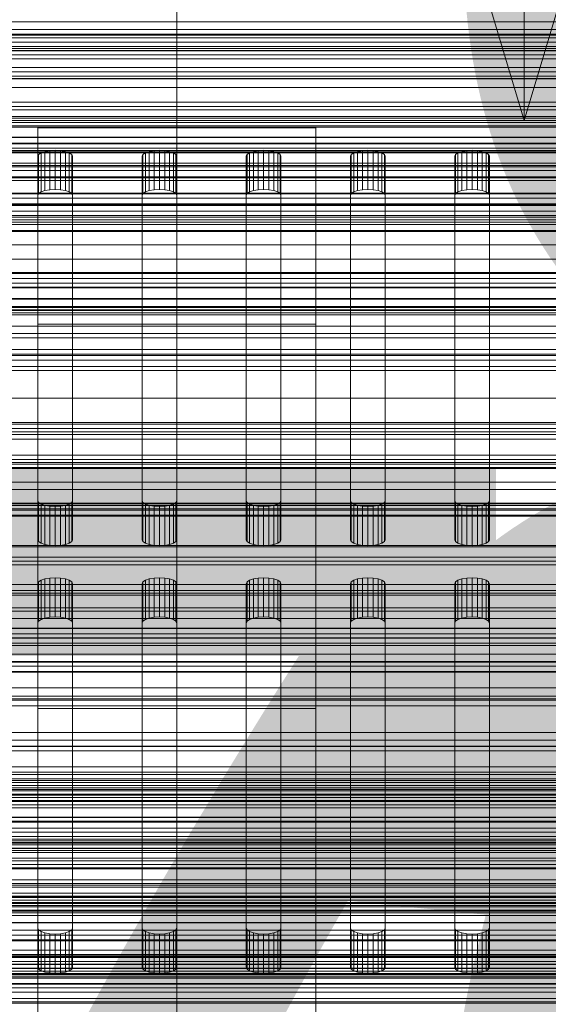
# Model space of a CAD drawing. Header units: millimetres. Extents: x -3490 to 61924, y -72580 to 6847.
# Tile 110 of 256: x -23 to 53, y -35027 to -34886. Entities that reach past the tile are written whole.
import ezdxf

# ---------------------------------------------------------------- set-up
doc = ezdxf.new("R2010")
doc.units = ezdxf.units.MM
for name, color, linetype, lineweight in [('COTAS_O', 1, 'Continuous', 0), ('COTAS_P', 1, 'Continuous', 0), ('frontal_bajante_movil', 7, 'Continuous', 0), ('frontal_briquetadora', 7, 'Continuous', 0), ('frontal_C01', 7, 'Continuous', 0), ('frontal_C02', 7, 'Continuous', 0), ('frontal_C03', 7, 'Continuous', 0), ('frontal_mezcladora', 7, 'Continuous', 0), ('frontal_mix-C02', 7, 'Continuous', 0), ('frontal_secador', 7, 'Continuous', 0)]:
    doc.layers.add(name, color=color, linetype=linetype, lineweight=lineweight)
doc.dimstyles.new('R19_100', dxfattribs={"dimtxt": 250, "dimasz": 150, "dimexe": 150, "dimexo": 80, "dimgap": 100, "dimtad": 1, "dimtih": 1, "dimtoh": 1, "dimdsep": 46, "dimcen": 0.09, "dimadec": 0, "dimazin": 0, "dimtfac": 1, "dimtdec": 4, "dimtofl": 0, "dimtmove": 0, "dimatfit": 3, "dimfxl": 1, "dimtolj": 1, "dimtzin": 0, "dimarcsym": 0})

# ---------------------------------------------------------------- blocks, each defined once
blk = doc.blocks.new('DIM_R29_52')
at = {"layer": 'COTAS_P'}
for p, q in [((-1750, -34600), (-1600, -34555)), ((2600, -34600), (2450, -34555)), ((-1750, -35500), (-1750, -34600)), ((-1750, -34600), (2600, -34600)), ((-1750, -34600), (-1600, -34645)), ((2600, -34600), (2450, -34645)), ((2600, -35500), (2600, -34600))]:
    blk.add_line(p, q, dxfattribs=at)
blk.add_text('4350 P', height=250, dxfattribs=at).set_placement((425, -34500))
blk = doc.blocks.new('DIM_R29_58')
at = {"layer": 'COTAS_P'}
for p, q in [((-150, -32300), (550, -32300)), ((550, -32300), (505, -32450)), ((550, -34900), (550, -32300)), ((550, -32300), (595, -32450)), ((550, -34900), (505, -34750)), ((550, -34900), (595, -34750)), ((-150, -34900), (550, -34900))]:
    blk.add_line(p, q, dxfattribs=at)
blk.add_text('2600 P', height=250, rotation=90, dxfattribs=at).set_placement((450, -33600))
blk = doc.blocks.new('DIM_R29_60')
at = {"layer": 'COTAS_O'}
for p, q in [((-650, -33700), (50, -33700)), ((50, -33700), (5, -33850)), ((50, -34900), (50, -33700)), ((50, -33700), (95, -33850)), ((50, -34900), (5, -34750)), ((50, -34900), (95, -34750)), ((-650, -34900), (50, -34900))]:
    blk.add_line(p, q, dxfattribs=at)
blk.add_text('1200 O', height=250, rotation=90, dxfattribs=at).set_placement((-50, -34300))
blk = doc.blocks.new('DIM_R29_61')
at = {"layer": 'COTAS_O'}
for p, q in [((-650, -34200), (-500, -34155)), ((650, -34200), (500, -34155)), ((-650, -34900), (-650, -34200)), ((-650, -34200), (650, -34200)), ((-650, -34200), (-500, -34245)), ((650, -34200), (500, -34245)), ((650, -34900), (650, -34200))]:
    blk.add_line(p, q, dxfattribs=at)
blk.add_text('1300 O', height=250, dxfattribs=at).set_placement((0, -34100))
blk = doc.blocks.new('DIM_R29_63')
at = {"layer": 'COTAS_O'}
for p, q in [((-1480, -35300), (-1330, -35255)), ((490, -35300), (340, -35255)), ((-1480, -36000), (-1480, -35300)), ((-1480, -35300), (490, -35300)), ((-1480, -35300), (-1330, -35345)), ((490, -35300), (340, -35345)), ((490, -36000), (490, -35300))]:
    blk.add_line(p, q, dxfattribs=at)
blk.add_text('1970 O', height=250, dxfattribs=at).set_placement((-495, -35200))
blk = doc.blocks.new('DIM_R29_65')
at = {"layer": 'COTAS_O'}
for p, q in [((-1400, -35300), (-1250, -35255)), ((1400, -35300), (1250, -35255)), ((-1400, -36000), (-1400, -35300)), ((-1400, -35300), (1400, -35300)), ((-1400, -35300), (-1250, -35345)), ((1400, -35300), (1250, -35345)), ((1400, -36000), (1400, -35300))]:
    blk.add_line(p, q, dxfattribs=at)
blk.add_text('2800 O', height=250, dxfattribs=at).set_placement((0, -35200))
blk = doc.blocks.new('DIM_R29_66')
at = {"layer": 'COTAS_P'}
for p, q in [((-305, -34680), (395, -34680)), ((395, -34680), (350, -34830)), ((395, -36000), (395, -34680)), ((395, -34680), (440, -34830)), ((395, -36000), (350, -35850)), ((395, -36000), (440, -35850)), ((-305, -36000), (395, -36000))]:
    blk.add_line(p, q, dxfattribs=at)
blk.add_text('1320 P', height=250, rotation=90, dxfattribs=at).set_placement((295, -35340))
blk = doc.blocks.new('DIM_R29_67')
at = {"layer": 'COTAS_P'}
for p, q in [((-305, -35300), (-155, -35255)), ((345, -35300), (195, -35255)), ((-305, -36000), (-305, -35300)), ((-305, -35300), (345, -35300)), ((-305, -35300), (-155, -35345)), ((345, -35300), (195, -35345)), ((345, -36000), (345, -35300))]:
    blk.add_line(p, q, dxfattribs=at)
blk.add_text('650 P', height=250, dxfattribs=at).set_placement((20, -35200))

msp = doc.modelspace()

# ---------------------------------------------------------------- linework, layer by layer
at = {"layer": 'frontal_bajante_movil'}
for p, q in [((223, -34891.143), (-183, -34891.143)), ((-180, -34891.143), (220, -34891.143)), ((-168, -34891.143), (208, -34891.143)), ((-183, -34893.962), (223, -34893.962)), ((208, -34895.247), (-168, -34895.247)), ((208, -34902.42), (-168, -34902.42)), ((-168, -34903.359), (208, -34903.359)), ((-19.523, -34904.669), (-18.969, -34904.479)), ((-18.969, -34904.479), (-18.273, -34904.358)), ((-18.969, -34910.118), (-18.969, -34904.479)), ((-18.273, -34904.358), (-17.5, -34904.316)), ((-18.273, -34909.996), (-18.273, -34904.358)), ((-17.5, -34904.316), (-16.727, -34904.358)), ((-17.5, -34909.954), (-17.5, -34904.316)), ((-16.727, -34904.358), (-16.031, -34904.479)), ((-16.727, -34909.996), (-16.727, -34904.358)), ((-16.031, -34904.479), (-15.477, -34904.669)), ((-16.031, -34910.118), (-16.031, -34904.479)), ((-4.523, -34904.669), (-3.969, -34904.479)), ((-3.969, -34904.479), (-3.273, -34904.358)), ((-3.969, -34910.118), (-3.969, -34904.479)), ((-3.273, -34904.358), (-2.5, -34904.316)), ((-3.273, -34909.996), (-3.273, -34904.358)), ((-2.5, -34904.316), (-1.727, -34904.358)), ((-2.5, -34909.954), (-2.5, -34904.316)), ((-1.727, -34904.358), (-1.031, -34904.479)), ((-1.727, -34909.996), (-1.727, -34904.358)), ((-1.031, -34904.479), (-0.477, -34904.669)), ((-1.031, -34910.118), (-1.031, -34904.479)), ((10.477, -34904.669), (11.031, -34904.479)), ((11.031, -34904.479), (11.727, -34904.358)), ((11.031, -34910.118), (11.031, -34904.479)), ((11.727, -34904.358), (12.5, -34904.316)), ((11.727, -34909.996), (11.727, -34904.358)), ((12.5, -34904.316), (13.273, -34904.358)), ((12.5, -34909.954), (12.5, -34904.316)), ((13.273, -34904.358), (13.969, -34904.479)), ((13.273, -34909.996), (13.273, -34904.358)), ((13.969, -34904.479), (14.523, -34904.669)), ((13.969, -34910.118), (13.969, -34904.479)), ((25.477, -34904.669), (26.031, -34904.479)), ((26.031, -34904.479), (26.727, -34904.358)), ((26.031, -34910.118), (26.031, -34904.479)), ((26.727, -34904.358), (27.5, -34904.316)), ((26.727, -34909.996), (26.727, -34904.358)), ((27.5, -34904.316), (28.273, -34904.358)), ((27.5, -34909.954), (27.5, -34904.316)), ((28.273, -34904.358), (28.969, -34904.479)), ((28.273, -34909.996), (28.273, -34904.358)), ((28.969, -34904.479), (29.523, -34904.669)), ((28.969, -34910.118), (28.969, -34904.479)), ((40.477, -34904.669), (41.031, -34904.479)), ((41.031, -34904.479), (41.727, -34904.358)), ((41.031, -34910.118), (41.031, -34904.479)), ((41.727, -34904.358), (42.5, -34904.316)), ((41.727, -34909.996), (41.727, -34904.358)), ((42.5, -34904.316), (43.273, -34904.358)), ((42.5, -34909.954), (42.5, -34904.316)), ((43.273, -34904.358), (43.969, -34904.479)), ((43.273, -34909.996), (43.273, -34904.358)), ((43.969, -34904.479), (44.523, -34904.669)), ((43.969, -34910.118), (43.969, -34904.479)), ((208, -34904.675), (-168, -34904.675)), ((-20, -34905.171), (-19.878, -34904.907)), ((-20, -34954.764), (-20, -34905.171)), ((-20, -34905.171), (-20, -34910.809)), ((-19.878, -34904.907), (-19.523, -34904.669)), ((-19.878, -34910.545), (-19.878, -34904.907)), ((-19.523, -34910.307), (-19.523, -34904.669)), ((-15.477, -34904.669), (-15.122, -34904.907)), ((-15.477, -34910.307), (-15.477, -34904.669)), ((-15.122, -34904.907), (-15, -34905.171)), ((-15.122, -34910.545), (-15.122, -34904.907)), ((-15, -34905.171), (-15, -34954.764)), ((-15, -34910.809), (-15, -34905.171)), ((-5, -34905.171), (-4.878, -34904.907)), ((-5, -34954.764), (-5, -34905.171)), ((-5, -34905.171), (-5, -34910.809)), ((-4.878, -34904.907), (-4.523, -34904.669)), ((-4.878, -34910.545), (-4.878, -34904.907)), ((-4.523, -34910.307), (-4.523, -34904.669)), ((-0.477, -34904.669), (-0.122, -34904.907)), ((-0.477, -34910.307), (-0.477, -34904.669)), ((-0.122, -34904.907), (0, -34905.171)), ((-0.122, -34910.545), (-0.122, -34904.907)), ((0, -34905.171), (0, -34954.764)), ((0, -34910.809), (0, -34905.171)), ((10, -34905.171), (10.122, -34904.907)), ((10, -34954.764), (10, -34905.171)), ((10, -34905.171), (10, -34910.809)), ((10.122, -34904.907), (10.477, -34904.669)), ((10.122, -34910.545), (10.122, -34904.907)), ((10.477, -34910.307), (10.477, -34904.669)), ((14.523, -34904.669), (14.878, -34904.907)), ((14.523, -34910.307), (14.523, -34904.669)), ((14.878, -34904.907), (15, -34905.171)), ((14.878, -34910.545), (14.878, -34904.907)), ((15, -34905.171), (15, -34954.764)), ((15, -34910.809), (15, -34905.171)), ((25, -34905.171), (25.122, -34904.907)), ((25, -34954.764), (25, -34905.171)), ((25, -34905.171), (25, -34910.809)), ((25.122, -34904.907), (25.477, -34904.669)), ((25.122, -34910.545), (25.122, -34904.907)), ((25.477, -34910.307), (25.477, -34904.669)), ((29.523, -34904.669), (29.878, -34904.907)), ((29.523, -34910.307), (29.523, -34904.669)), ((29.878, -34904.907), (30, -34905.171)), ((29.878, -34910.545), (29.878, -34904.907)), ((30, -34905.171), (30, -34954.764)), ((30, -34910.809), (30, -34905.171)), ((40, -34905.171), (40.122, -34904.907)), ((40, -34954.764), (40, -34905.171)), ((40, -34905.171), (40, -34910.809)), ((40.122, -34904.907), (40.477, -34904.669)), ((40.122, -34910.545), (40.122, -34904.907)), ((40.477, -34910.307), (40.477, -34904.669)), ((44.523, -34904.669), (44.878, -34904.907)), ((44.523, -34910.307), (44.523, -34904.669)), ((44.878, -34904.907), (45, -34905.171)), ((44.878, -34910.545), (44.878, -34904.907)), ((45, -34905.171), (45, -34954.764)), ((45, -34910.809), (45, -34905.171)), ((-168, -34906.524), (208, -34906.524)), ((-18.969, -34910.118), (-19.523, -34910.307)), ((-18.273, -34909.996), (-18.969, -34910.118)), ((-17.5, -34909.954), (-18.273, -34909.996)), ((-16.727, -34909.996), (-17.5, -34909.954)), ((-16.031, -34910.118), (-16.727, -34909.996)), ((-15.477, -34910.307), (-16.031, -34910.118)), ((-3.969, -34910.118), (-4.523, -34910.307)), ((-3.273, -34909.996), (-3.969, -34910.118)), ((-2.5, -34909.954), (-3.273, -34909.996)), ((-1.727, -34909.996), (-2.5, -34909.954)), ((-1.031, -34910.118), (-1.727, -34909.996)), ((-0.477, -34910.307), (-1.031, -34910.118)), ((11.031, -34910.118), (10.477, -34910.307)), ((11.727, -34909.996), (11.031, -34910.118)), ((12.5, -34909.954), (11.727, -34909.996)), ((13.273, -34909.996), (12.5, -34909.954)), ((13.969, -34910.118), (13.273, -34909.996)), ((14.523, -34910.307), (13.969, -34910.118)), ((26.031, -34910.118), (25.477, -34910.307)), ((26.727, -34909.996), (26.031, -34910.118)), ((27.5, -34909.954), (26.727, -34909.996)), ((28.273, -34909.996), (27.5, -34909.954)), ((28.969, -34910.118), (28.273, -34909.996)), ((29.523, -34910.307), (28.969, -34910.118)), ((41.031, -34910.118), (40.477, -34910.307)), ((41.727, -34909.996), (41.031, -34910.118)), ((42.5, -34909.954), (41.727, -34909.996)), ((43.273, -34909.996), (42.5, -34909.954)), ((43.969, -34910.118), (43.273, -34909.996)), ((44.523, -34910.307), (43.969, -34910.118)), ((-19.878, -34910.545), (-20, -34910.809)), ((-20, -34910.809), (-20, -34960.402)), ((-19.523, -34910.307), (-19.878, -34910.545)), ((-15.122, -34910.545), (-15.477, -34910.307)), ((-15, -34910.809), (-15.122, -34910.545)), ((-15, -34960.402), (-15, -34910.809)), ((-4.878, -34910.545), (-5, -34910.809)), ((-5, -34910.809), (-5, -34960.402)), ((-4.523, -34910.307), (-4.878, -34910.545)), ((-0.122, -34910.545), (-0.477, -34910.307)), ((0, -34910.809), (-0.122, -34910.545)), ((0, -34960.402), (0, -34910.809)), ((10.122, -34910.545), (10, -34910.809)), ((10, -34910.809), (10, -34960.402)), ((10.477, -34910.307), (10.122, -34910.545)), ((14.878, -34910.545), (14.523, -34910.307)), ((15, -34910.809), (14.878, -34910.545)), ((15, -34960.402), (15, -34910.809)), ((25.122, -34910.545), (25, -34910.809)), ((25, -34910.809), (25, -34960.402)), ((25.477, -34910.307), (25.122, -34910.545)), ((29.878, -34910.545), (29.523, -34910.307)), ((30, -34910.809), (29.878, -34910.545)), ((30, -34960.402), (30, -34910.809)), ((40.122, -34910.545), (40, -34910.809)), ((40, -34910.809), (40, -34960.402)), ((40.477, -34910.307), (40.122, -34910.545)), ((44.878, -34910.545), (44.523, -34910.307)), ((45, -34910.809), (44.878, -34910.545)), ((45, -34960.402), (45, -34910.809)), ((-19.878, -34955.028), (-20, -34954.764)), ((-20, -34960.402), (-20, -34954.764)), ((-19.523, -34955.267), (-19.878, -34955.028)), ((-19.878, -34960.666), (-19.878, -34955.028)), ((-18.969, -34955.456), (-19.523, -34955.267)), ((-19.523, -34960.905), (-19.523, -34955.267)), ((-18.273, -34955.577), (-18.969, -34955.456)), ((-18.969, -34961.094), (-18.969, -34955.456)), ((-17.5, -34955.619), (-18.273, -34955.577)), ((-18.273, -34961.215), (-18.273, -34955.577)), ((-16.727, -34955.577), (-17.5, -34955.619)), ((-16.031, -34955.456), (-16.727, -34955.577)), ((-16.727, -34961.215), (-16.727, -34955.577)), ((-15.477, -34955.267), (-16.031, -34955.456)), ((-16.031, -34961.094), (-16.031, -34955.456)), ((-15.122, -34955.028), (-15.477, -34955.267)), ((-15.477, -34960.905), (-15.477, -34955.267)), ((-15, -34954.764), (-15.122, -34955.028)), ((-15.122, -34960.666), (-15.122, -34955.028)), ((-15, -34960.402), (-15, -34954.764)), ((-4.878, -34955.028), (-5, -34954.764)), ((-5, -34960.402), (-5, -34954.764)), ((-4.523, -34955.267), (-4.878, -34955.028)), ((-4.878, -34960.666), (-4.878, -34955.028)), ((-3.969, -34955.456), (-4.523, -34955.267)), ((-4.523, -34960.905), (-4.523, -34955.267)), ((-3.273, -34955.577), (-3.969, -34955.456)), ((-3.969, -34961.094), (-3.969, -34955.456)), ((-2.5, -34955.619), (-3.273, -34955.577)), ((-3.273, -34961.215), (-3.273, -34955.577)), ((-1.727, -34955.577), (-2.5, -34955.619)), ((-1.031, -34955.456), (-1.727, -34955.577)), ((-1.727, -34961.215), (-1.727, -34955.577)), ((-0.477, -34955.267), (-1.031, -34955.456)), ((-1.031, -34961.094), (-1.031, -34955.456)), ((-0.122, -34955.028), (-0.477, -34955.267)), ((-0.477, -34960.905), (-0.477, -34955.267)), ((0, -34954.764), (-0.122, -34955.028)), ((-0.122, -34960.666), (-0.122, -34955.028)), ((0, -34960.402), (0, -34954.764)), ((10.122, -34955.028), (10, -34954.764)), ((10, -34960.402), (10, -34954.764)), ((10.477, -34955.267), (10.122, -34955.028)), ((10.122, -34960.666), (10.122, -34955.028)), ((11.031, -34955.456), (10.477, -34955.267)), ((10.477, -34960.905), (10.477, -34955.267)), ((11.727, -34955.577), (11.031, -34955.456)), ((11.031, -34961.094), (11.031, -34955.456)), ((12.5, -34955.619), (11.727, -34955.577)), ((11.727, -34961.215), (11.727, -34955.577)), ((13.273, -34955.577), (12.5, -34955.619)), ((13.969, -34955.456), (13.273, -34955.577)), ((13.273, -34961.215), (13.273, -34955.577)), ((14.523, -34955.267), (13.969, -34955.456)), ((13.969, -34961.094), (13.969, -34955.456)), ((14.878, -34955.028), (14.523, -34955.267)), ((14.523, -34960.905), (14.523, -34955.267)), ((15, -34954.764), (14.878, -34955.028)), ((14.878, -34960.666), (14.878, -34955.028)), ((15, -34960.402), (15, -34954.764)), ((25.122, -34955.028), (25, -34954.764)), ((25, -34960.402), (25, -34954.764)), ((25.477, -34955.267), (25.122, -34955.028)), ((25.122, -34960.666), (25.122, -34955.028)), ((26.031, -34955.456), (25.477, -34955.267)), ((25.477, -34960.905), (25.477, -34955.267)), ((26.727, -34955.577), (26.031, -34955.456)), ((26.031, -34961.094), (26.031, -34955.456)), ((27.5, -34955.619), (26.727, -34955.577)), ((26.727, -34961.215), (26.727, -34955.577)), ((28.273, -34955.577), (27.5, -34955.619)), ((28.969, -34955.456), (28.273, -34955.577)), ((28.273, -34961.215), (28.273, -34955.577)), ((29.523, -34955.267), (28.969, -34955.456)), ((28.969, -34961.094), (28.969, -34955.456)), ((29.878, -34955.028), (29.523, -34955.267)), ((29.523, -34960.905), (29.523, -34955.267)), ((30, -34954.764), (29.878, -34955.028)), ((29.878, -34960.666), (29.878, -34955.028)), ((30, -34960.402), (30, -34954.764)), ((40.122, -34955.028), (40, -34954.764)), ((40, -34960.402), (40, -34954.764)), ((40.477, -34955.267), (40.122, -34955.028)), ((40.122, -34960.666), (40.122, -34955.028)), ((41.031, -34955.456), (40.477, -34955.267)), ((40.477, -34960.905), (40.477, -34955.267)), ((41.727, -34955.577), (41.031, -34955.456)), ((41.031, -34961.094), (41.031, -34955.456)), ((42.5, -34955.619), (41.727, -34955.577)), ((41.727, -34961.215), (41.727, -34955.577)), ((43.273, -34955.577), (42.5, -34955.619)), ((43.969, -34955.456), (43.273, -34955.577)), ((43.273, -34961.215), (43.273, -34955.577)), ((44.523, -34955.267), (43.969, -34955.456)), ((43.969, -34961.094), (43.969, -34955.456)), ((44.878, -34955.028), (44.523, -34955.267)), ((44.523, -34960.905), (44.523, -34955.267)), ((45, -34954.764), (44.878, -34955.028)), ((44.878, -34960.666), (44.878, -34955.028)), ((45, -34960.402), (45, -34954.764)), ((-17.5, -34961.257), (-17.5, -34955.619)), ((-2.5, -34961.257), (-2.5, -34955.619)), ((12.5, -34961.257), (12.5, -34955.619)), ((27.5, -34961.257), (27.5, -34955.619)), ((42.5, -34961.257), (42.5, -34955.619)), ((-20, -34960.402), (-19.878, -34960.666)), ((-19.878, -34960.666), (-19.523, -34960.905)), ((-19.523, -34960.905), (-18.969, -34961.094)), ((-18.969, -34961.094), (-18.273, -34961.215)), ((-18.273, -34961.215), (-17.5, -34961.257)), ((-17.5, -34961.257), (-16.727, -34961.215)), ((-16.727, -34961.215), (-16.031, -34961.094)), ((-16.031, -34961.094), (-15.477, -34960.905)), ((-15.477, -34960.905), (-15.122, -34960.666)), ((-15.122, -34960.666), (-15, -34960.402)), ((-5, -34960.402), (-4.878, -34960.666)), ((-4.878, -34960.666), (-4.523, -34960.905)), ((-4.523, -34960.905), (-3.969, -34961.094)), ((-3.969, -34961.094), (-3.273, -34961.215)), ((-3.273, -34961.215), (-2.5, -34961.257)), ((-2.5, -34961.257), (-1.727, -34961.215)), ((-1.727, -34961.215), (-1.031, -34961.094)), ((-1.031, -34961.094), (-0.477, -34960.905)), ((-0.477, -34960.905), (-0.122, -34960.666)), ((-0.122, -34960.666), (0, -34960.402)), ((10, -34960.402), (10.122, -34960.666)), ((10.122, -34960.666), (10.477, -34960.905)), ((10.477, -34960.905), (11.031, -34961.094)), ((11.031, -34961.094), (11.727, -34961.215)), ((11.727, -34961.215), (12.5, -34961.257)), ((12.5, -34961.257), (13.273, -34961.215)), ((13.273, -34961.215), (13.969, -34961.094)), ((13.969, -34961.094), (14.523, -34960.905)), ((14.523, -34960.905), (14.878, -34960.666)), ((14.878, -34960.666), (15, -34960.402)), ((25, -34960.402), (25.122, -34960.666)), ((25.122, -34960.666), (25.477, -34960.905)), ((25.477, -34960.905), (26.031, -34961.094)), ((26.031, -34961.094), (26.727, -34961.215)), ((26.727, -34961.215), (27.5, -34961.257)), ((27.5, -34961.257), (28.273, -34961.215)), ((28.273, -34961.215), (28.969, -34961.094)), ((28.969, -34961.094), (29.523, -34960.905)), ((29.523, -34960.905), (29.878, -34960.666)), ((29.878, -34960.666), (30, -34960.402)), ((40, -34960.402), (40.122, -34960.666)), ((40.122, -34960.666), (40.477, -34960.905)), ((40.477, -34960.905), (41.031, -34961.094)), ((41.031, -34961.094), (41.727, -34961.215)), ((41.727, -34961.215), (42.5, -34961.257)), ((42.5, -34961.257), (43.273, -34961.215)), ((43.273, -34961.215), (43.969, -34961.094)), ((43.969, -34961.094), (44.523, -34960.905)), ((44.523, -34960.905), (44.878, -34960.666)), ((44.878, -34960.666), (45, -34960.402)), ((-168, -34963.993), (208, -34963.993)), ((-20, -34966.735), (-19.878, -34966.471)), ((-20, -35016.328), (-20, -34966.735)), ((-20, -34966.735), (-20, -34972.373)), ((-19.878, -34966.471), (-19.523, -34966.232)), ((-19.878, -34972.109), (-19.878, -34966.471)), ((-19.523, -34966.232), (-18.969, -34966.043)), ((-19.523, -34971.87), (-19.523, -34966.232)), ((-18.969, -34966.043), (-18.273, -34965.922)), ((-18.969, -34971.681), (-18.969, -34966.043)), ((-18.273, -34965.922), (-17.5, -34965.88)), ((-18.273, -34971.56), (-18.273, -34965.922)), ((-17.5, -34965.88), (-16.727, -34965.922)), ((-17.5, -34971.518), (-17.5, -34965.88)), ((-16.727, -34965.922), (-16.031, -34966.043)), ((-16.727, -34971.56), (-16.727, -34965.922)), ((-16.031, -34966.043), (-15.477, -34966.232)), ((-16.031, -34971.681), (-16.031, -34966.043)), ((-15.477, -34966.232), (-15.122, -34966.471)), ((-15.477, -34971.87), (-15.477, -34966.232)), ((-15.122, -34966.471), (-15, -34966.735)), ((-15.122, -34972.109), (-15.122, -34966.471)), ((-15, -34966.735), (-15, -35016.328)), ((-15, -34972.373), (-15, -34966.735)), ((-5, -34966.735), (-4.878, -34966.471)), ((-5, -35016.328), (-5, -34966.735)), ((-5, -34966.735), (-5, -34972.373)), ((-4.878, -34966.471), (-4.523, -34966.232)), ((-4.878, -34972.109), (-4.878, -34966.471)), ((-4.523, -34966.232), (-3.969, -34966.043)), ((-4.523, -34971.87), (-4.523, -34966.232)), ((-3.969, -34966.043), (-3.273, -34965.922)), ((-3.969, -34971.681), (-3.969, -34966.043)), ((-3.273, -34965.922), (-2.5, -34965.88)), ((-3.273, -34971.56), (-3.273, -34965.922)), ((-2.5, -34965.88), (-1.727, -34965.922)), ((-2.5, -34971.518), (-2.5, -34965.88)), ((-1.727, -34965.922), (-1.031, -34966.043)), ((-1.727, -34971.56), (-1.727, -34965.922)), ((-1.031, -34966.043), (-0.477, -34966.232)), ((-1.031, -34971.681), (-1.031, -34966.043)), ((-0.477, -34966.232), (-0.122, -34966.471)), ((-0.477, -34971.87), (-0.477, -34966.232)), ((-0.122, -34966.471), (0, -34966.735)), ((-0.122, -34972.109), (-0.122, -34966.471)), ((0, -34966.735), (0, -35016.328)), ((0, -34972.373), (0, -34966.735)), ((10, -34966.735), (10.122, -34966.471)), ((10, -35016.328), (10, -34966.735)), ((10, -34966.735), (10, -34972.373)), ((10.122, -34966.471), (10.477, -34966.232)), ((10.122, -34972.109), (10.122, -34966.471)), ((10.477, -34966.232), (11.031, -34966.043)), ((10.477, -34971.87), (10.477, -34966.232)), ((11.031, -34966.043), (11.727, -34965.922)), ((11.031, -34971.681), (11.031, -34966.043)), ((11.727, -34965.922), (12.5, -34965.88)), ((11.727, -34971.56), (11.727, -34965.922)), ((12.5, -34965.88), (13.273, -34965.922)), ((12.5, -34971.518), (12.5, -34965.88)), ((13.273, -34965.922), (13.969, -34966.043)), ((13.273, -34971.56), (13.273, -34965.922)), ((13.969, -34966.043), (14.523, -34966.232)), ((13.969, -34971.681), (13.969, -34966.043)), ((14.523, -34966.232), (14.878, -34966.471)), ((14.523, -34971.87), (14.523, -34966.232)), ((14.878, -34966.471), (15, -34966.735)), ((14.878, -34972.109), (14.878, -34966.471)), ((15, -34966.735), (15, -35016.328)), ((15, -34972.373), (15, -34966.735)), ((25, -34966.735), (25.122, -34966.471)), ((25, -35016.328), (25, -34966.735)), ((25, -34966.735), (25, -34972.373)), ((25.122, -34966.471), (25.477, -34966.232)), ((25.122, -34972.109), (25.122, -34966.471)), ((25.477, -34966.232), (26.031, -34966.043)), ((25.477, -34971.87), (25.477, -34966.232)), ((26.031, -34966.043), (26.727, -34965.922)), ((26.031, -34971.681), (26.031, -34966.043)), ((26.727, -34965.922), (27.5, -34965.88)), ((26.727, -34971.56), (26.727, -34965.922)), ((27.5, -34965.88), (28.273, -34965.922)), ((27.5, -34971.518), (27.5, -34965.88)), ((28.273, -34965.922), (28.969, -34966.043)), ((28.273, -34971.56), (28.273, -34965.922)), ((28.969, -34966.043), (29.523, -34966.232)), ((28.969, -34971.681), (28.969, -34966.043)), ((29.523, -34966.232), (29.878, -34966.471)), ((29.523, -34971.87), (29.523, -34966.232)), ((29.878, -34966.471), (30, -34966.735)), ((29.878, -34972.109), (29.878, -34966.471)), ((30, -34966.735), (30, -35016.328)), ((30, -34972.373), (30, -34966.735)), ((40, -34966.735), (40.122, -34966.471)), ((40, -35016.328), (40, -34966.735)), ((40, -34966.735), (40, -34972.373)), ((40.122, -34966.471), (40.477, -34966.232)), ((40.122, -34972.109), (40.122, -34966.471)), ((40.477, -34966.232), (41.031, -34966.043)), ((40.477, -34971.87), (40.477, -34966.232)), ((41.031, -34966.043), (41.727, -34965.922)), ((41.031, -34971.681), (41.031, -34966.043)), ((41.727, -34965.922), (42.5, -34965.88)), ((41.727, -34971.56), (41.727, -34965.922)), ((42.5, -34965.88), (43.273, -34965.922)), ((42.5, -34971.518), (42.5, -34965.88)), ((43.273, -34965.922), (43.969, -34966.043)), ((43.273, -34971.56), (43.273, -34965.922)), ((43.969, -34966.043), (44.523, -34966.232)), ((43.969, -34971.681), (43.969, -34966.043)), ((44.523, -34966.232), (44.878, -34966.471)), ((44.523, -34971.87), (44.523, -34966.232)), ((44.878, -34966.471), (45, -34966.735)), ((44.878, -34972.109), (44.878, -34966.471)), ((45, -34966.735), (45, -35016.328)), ((45, -34972.373), (45, -34966.735)), ((208, -34968.098), (-168, -34968.098)), ((-19.878, -34972.109), (-20, -34972.373)), ((-20, -34972.373), (-20, -35021.966)), ((-19.523, -34971.87), (-19.878, -34972.109)), ((-18.969, -34971.681), (-19.523, -34971.87)), ((-18.273, -34971.56), (-18.969, -34971.681)), ((-17.5, -34971.518), (-18.273, -34971.56)), ((-16.727, -34971.56), (-17.5, -34971.518)), ((-16.031, -34971.681), (-16.727, -34971.56)), ((-15.477, -34971.87), (-16.031, -34971.681)), ((-15.122, -34972.109), (-15.477, -34971.87)), ((-15, -34972.373), (-15.122, -34972.109)), ((-15, -35021.966), (-15, -34972.373)), ((-4.878, -34972.109), (-5, -34972.373)), ((-5, -34972.373), (-5, -35021.966)), ((-4.523, -34971.87), (-4.878, -34972.109)), ((-3.969, -34971.681), (-4.523, -34971.87)), ((-3.273, -34971.56), (-3.969, -34971.681)), ((-2.5, -34971.518), (-3.273, -34971.56)), ((-1.727, -34971.56), (-2.5, -34971.518)), ((-1.031, -34971.681), (-1.727, -34971.56)), ((-0.477, -34971.87), (-1.031, -34971.681)), ((-0.122, -34972.109), (-0.477, -34971.87)), ((0, -34972.373), (-0.122, -34972.109)), ((0, -35021.966), (0, -34972.373)), ((10.122, -34972.109), (10, -34972.373)), ((10, -34972.373), (10, -35021.966)), ((10.477, -34971.87), (10.122, -34972.109)), ((11.031, -34971.681), (10.477, -34971.87)), ((11.727, -34971.56), (11.031, -34971.681)), ((12.5, -34971.518), (11.727, -34971.56)), ((13.273, -34971.56), (12.5, -34971.518)), ((13.969, -34971.681), (13.273, -34971.56)), ((14.523, -34971.87), (13.969, -34971.681)), ((14.878, -34972.109), (14.523, -34971.87)), ((15, -34972.373), (14.878, -34972.109)), ((15, -35021.966), (15, -34972.373)), ((25.122, -34972.109), (25, -34972.373)), ((25, -34972.373), (25, -35021.966)), ((25.477, -34971.87), (25.122, -34972.109)), ((26.031, -34971.681), (25.477, -34971.87)), ((26.727, -34971.56), (26.031, -34971.681)), ((27.5, -34971.518), (26.727, -34971.56)), ((28.273, -34971.56), (27.5, -34971.518)), ((28.969, -34971.681), (28.273, -34971.56)), ((29.523, -34971.87), (28.969, -34971.681)), ((29.878, -34972.109), (29.523, -34971.87)), ((30, -34972.373), (29.878, -34972.109)), ((30, -35021.966), (30, -34972.373)), ((40.122, -34972.109), (40, -34972.373)), ((40, -34972.373), (40, -35021.966)), ((40.477, -34971.87), (40.122, -34972.109)), ((41.031, -34971.681), (40.477, -34971.87)), ((41.727, -34971.56), (41.031, -34971.681)), ((42.5, -34971.518), (41.727, -34971.56)), ((43.273, -34971.56), (42.5, -34971.518)), ((43.969, -34971.681), (43.273, -34971.56)), ((44.523, -34971.87), (43.969, -34971.681)), ((44.878, -34972.109), (44.523, -34971.87)), ((45, -34972.373), (44.878, -34972.109)), ((45, -35021.966), (45, -34972.373)), ((208, -34975.27), (-168, -34975.27)), ((-168, -34979.374), (208, -34979.374)), ((-19.878, -35016.592), (-20, -35016.328)), ((-20, -35021.966), (-20, -35016.328)), ((-15, -35016.328), (-15.122, -35016.592)), ((-15, -35021.966), (-15, -35016.328)), ((-4.878, -35016.592), (-5, -35016.328)), ((-5, -35021.966), (-5, -35016.328)), ((0, -35016.328), (-0.122, -35016.592)), ((0, -35021.966), (0, -35016.328)), ((10.122, -35016.592), (10, -35016.328)), ((10, -35021.966), (10, -35016.328)), ((15, -35016.328), (14.878, -35016.592)), ((15, -35021.966), (15, -35016.328)), ((25.122, -35016.592), (25, -35016.328)), ((25, -35021.966), (25, -35016.328)), ((30, -35016.328), (29.878, -35016.592)), ((30, -35021.966), (30, -35016.328)), ((40.122, -35016.592), (40, -35016.328)), ((40, -35021.966), (40, -35016.328)), ((45, -35016.328), (44.878, -35016.592)), ((45, -35021.966), (45, -35016.328)), ((-19.523, -35016.83), (-19.878, -35016.592)), ((-19.878, -35022.23), (-19.878, -35016.592)), ((-18.969, -35017.019), (-19.523, -35016.83)), ((-19.523, -35022.468), (-19.523, -35016.83)), ((-18.273, -35017.141), (-18.969, -35017.019)), ((-18.969, -35022.658), (-18.969, -35017.019)), ((-17.5, -35017.183), (-18.273, -35017.141)), ((-18.273, -35022.779), (-18.273, -35017.141)), ((-16.727, -35017.141), (-17.5, -35017.183)), ((-17.5, -35022.821), (-17.5, -35017.183)), ((-16.031, -35017.019), (-16.727, -35017.141)), ((-16.727, -35022.779), (-16.727, -35017.141)), ((-15.477, -35016.83), (-16.031, -35017.019)), ((-16.031, -35022.658), (-16.031, -35017.019)), ((-15.122, -35016.592), (-15.477, -35016.83)), ((-15.477, -35022.468), (-15.477, -35016.83)), ((-15.122, -35022.23), (-15.122, -35016.592)), ((-4.523, -35016.83), (-4.878, -35016.592)), ((-4.878, -35022.23), (-4.878, -35016.592)), ((-3.969, -35017.019), (-4.523, -35016.83)), ((-4.523, -35022.468), (-4.523, -35016.83)), ((-3.273, -35017.141), (-3.969, -35017.019)), ((-3.969, -35022.658), (-3.969, -35017.019)), ((-2.5, -35017.183), (-3.273, -35017.141)), ((-3.273, -35022.779), (-3.273, -35017.141)), ((-1.727, -35017.141), (-2.5, -35017.183)), ((-2.5, -35022.821), (-2.5, -35017.183)), ((-1.031, -35017.019), (-1.727, -35017.141)), ((-1.727, -35022.779), (-1.727, -35017.141)), ((-0.477, -35016.83), (-1.031, -35017.019)), ((-1.031, -35022.658), (-1.031, -35017.019)), ((-0.122, -35016.592), (-0.477, -35016.83)), ((-0.477, -35022.468), (-0.477, -35016.83)), ((-0.122, -35022.23), (-0.122, -35016.592)), ((10.477, -35016.83), (10.122, -35016.592)), ((10.122, -35022.23), (10.122, -35016.592)), ((11.031, -35017.019), (10.477, -35016.83)), ((10.477, -35022.468), (10.477, -35016.83)), ((11.727, -35017.141), (11.031, -35017.019)), ((11.031, -35022.658), (11.031, -35017.019)), ((12.5, -35017.183), (11.727, -35017.141)), ((11.727, -35022.779), (11.727, -35017.141)), ((13.273, -35017.141), (12.5, -35017.183)), ((12.5, -35022.821), (12.5, -35017.183)), ((13.969, -35017.019), (13.273, -35017.141)), ((13.273, -35022.779), (13.273, -35017.141)), ((14.523, -35016.83), (13.969, -35017.019)), ((13.969, -35022.658), (13.969, -35017.019)), ((14.878, -35016.592), (14.523, -35016.83)), ((14.523, -35022.468), (14.523, -35016.83)), ((14.878, -35022.23), (14.878, -35016.592)), ((25.477, -35016.83), (25.122, -35016.592)), ((25.122, -35022.23), (25.122, -35016.592)), ((26.031, -35017.019), (25.477, -35016.83)), ((25.477, -35022.468), (25.477, -35016.83)), ((26.727, -35017.141), (26.031, -35017.019)), ((26.031, -35022.658), (26.031, -35017.019)), ((27.5, -35017.183), (26.727, -35017.141)), ((26.727, -35022.779), (26.727, -35017.141)), ((28.273, -35017.141), (27.5, -35017.183)), ((27.5, -35022.821), (27.5, -35017.183)), ((28.969, -35017.019), (28.273, -35017.141)), ((28.273, -35022.779), (28.273, -35017.141)), ((29.523, -35016.83), (28.969, -35017.019)), ((28.969, -35022.658), (28.969, -35017.019)), ((29.878, -35016.592), (29.523, -35016.83)), ((29.523, -35022.468), (29.523, -35016.83)), ((29.878, -35022.23), (29.878, -35016.592)), ((40.477, -35016.83), (40.122, -35016.592)), ((40.122, -35022.23), (40.122, -35016.592)), ((41.031, -35017.019), (40.477, -35016.83)), ((40.477, -35022.468), (40.477, -35016.83)), ((41.727, -35017.141), (41.031, -35017.019)), ((41.031, -35022.658), (41.031, -35017.019)), ((42.5, -35017.183), (41.727, -35017.141)), ((41.727, -35022.779), (41.727, -35017.141)), ((43.273, -35017.141), (42.5, -35017.183)), ((42.5, -35022.821), (42.5, -35017.183)), ((43.969, -35017.019), (43.273, -35017.141)), ((43.273, -35022.779), (43.273, -35017.141)), ((44.523, -35016.83), (43.969, -35017.019)), ((43.969, -35022.658), (43.969, -35017.019)), ((44.878, -35016.592), (44.523, -35016.83)), ((44.523, -35022.468), (44.523, -35016.83)), ((44.878, -35022.23), (44.878, -35016.592)), ((-20, -35021.966), (-19.878, -35022.23)), ((-19.878, -35022.23), (-19.523, -35022.468)), ((-15.477, -35022.468), (-15.122, -35022.23)), ((-15.122, -35022.23), (-15, -35021.966)), ((-5, -35021.966), (-4.878, -35022.23)), ((-4.878, -35022.23), (-4.523, -35022.468)), ((-0.477, -35022.468), (-0.122, -35022.23)), ((-0.122, -35022.23), (0, -35021.966)), ((10, -35021.966), (10.122, -35022.23)), ((10.122, -35022.23), (10.477, -35022.468)), ((14.523, -35022.468), (14.878, -35022.23)), ((14.878, -35022.23), (15, -35021.966)), ((25, -35021.966), (25.122, -35022.23)), ((25.122, -35022.23), (25.477, -35022.468)), ((29.523, -35022.468), (29.878, -35022.23)), ((29.878, -35022.23), (30, -35021.966)), ((40, -35021.966), (40.122, -35022.23)), ((40.122, -35022.23), (40.477, -35022.468)), ((44.523, -35022.468), (44.878, -35022.23)), ((44.878, -35022.23), (45, -35021.966)), ((-19.523, -35022.468), (-18.969, -35022.658)), ((-18.969, -35022.658), (-18.273, -35022.779)), ((-18.273, -35022.779), (-17.5, -35022.821)), ((-17.5, -35022.821), (-16.727, -35022.779)), ((-16.727, -35022.779), (-16.031, -35022.658)), ((-16.031, -35022.658), (-15.477, -35022.468)), ((-4.523, -35022.468), (-3.969, -35022.658)), ((-3.969, -35022.658), (-3.273, -35022.779)), ((-3.273, -35022.779), (-2.5, -35022.821)), ((-2.5, -35022.821), (-1.727, -35022.779)), ((-1.727, -35022.779), (-1.031, -35022.658)), ((-1.031, -35022.658), (-0.477, -35022.468)), ((10.477, -35022.468), (11.031, -35022.658)), ((11.031, -35022.658), (11.727, -35022.779)), ((11.727, -35022.779), (12.5, -35022.821)), ((12.5, -35022.821), (13.273, -35022.779)), ((13.273, -35022.779), (13.969, -35022.658)), ((13.969, -35022.658), (14.523, -35022.468)), ((25.477, -35022.468), (26.031, -35022.658)), ((26.031, -35022.658), (26.727, -35022.779)), ((26.727, -35022.779), (27.5, -35022.821)), ((27.5, -35022.821), (28.273, -35022.779)), ((28.273, -35022.779), (28.969, -35022.658)), ((28.969, -35022.658), (29.523, -35022.468)), ((40.477, -35022.468), (41.031, -35022.658)), ((41.031, -35022.658), (41.727, -35022.779)), ((41.727, -35022.779), (42.5, -35022.821)), ((42.5, -35022.821), (43.273, -35022.779)), ((43.273, -35022.779), (43.969, -35022.658)), ((43.969, -35022.658), (44.523, -35022.468)), ((-168, -35025.557), (208, -35025.557))]:
    msp.add_line(p, q, dxfattribs=at)
at = {"layer": 'frontal_briquetadora'}
for p, q in [((-490, -34940), (340, -34940)), ((-490, -34940), (490, -34940)), ((-1330, -34950), (340, -34950))]:
    msp.add_line(p, q, dxfattribs=at)
at = {"layer": 'frontal_C01'}
for p, q in [((0, -35045.418), (0, -34782.805)), ((0, -34788.585), (0, -35051.199)), ((425, -34886.916), (-425, -34886.916)), ((-425, -34898.471), (425, -34898.471)), ((-450, -34984.295), (450, -34984.295)), ((450, -34995.08), (-450, -34995.08)), ((450, -35017.999), (-450, -35017.999))]:
    msp.add_line(p, q, dxfattribs=at)
at = {"layer": 'frontal_C02'}
for p, q in [((0, -35102.421), (0, -34811.926)), ((0, -34817.656), (0, -35108.151)), ((-425, -34900.768), (425, -34900.768)), ((425, -34912.223), (-425, -34912.223)), ((425, -34915.909), (-425, -34915.909)), ((-425, -34927.364), (425, -34927.364)), ((-450, -34949.495), (450, -34949.495)), ((450, -34961.417), (-450, -34961.417)), ((450, -34982.905), (-450, -34982.905)), ((-450, -34994.827), (450, -34994.827)), ((-311.15, -35003.741), (311.15, -35003.741)), ((-311.15, -35004.337), (311.15, -35004.337)), ((-311.15, -35004.874), (311.15, -35004.874)), ((-311.15, -35006.623), (311.15, -35006.623)), ((-311.15, -35007.66), (311.15, -35007.66)), ((-311.15, -35010.441), (311.15, -35010.441)), ((-311.15, -35011.908), (311.15, -35011.908)), ((-311.15, -35015.532), (311.15, -35015.532)), ((-311.15, -35017.329), (311.15, -35017.329)), ((-440, -35020.127), (440, -35020.127)), ((-440, -35020.339), (440, -35020.339)), ((-440, -35020.529), (440, -35020.529)), ((-440, -35021.148), (440, -35021.148)), ((-440, -35021.516), (440, -35021.516)), ((311.15, -35021.549), (-311.15, -35021.549)), ((-440, -35022.501), (440, -35022.501)), ((-440, -35023.021), (440, -35023.021)), ((-311.15, -35023.553), (311.15, -35023.553)), ((-440, -35024.305), (440, -35024.305)), ((-440, -35024.942), (440, -35024.942)), ((440, -35026.437), (-440, -35026.437)), ((-440, -35027.148), (440, -35027.148))]:
    msp.add_line(p, q, dxfattribs=at)
at = {"layer": 'frontal_C03'}
for p, q in [((1250, -34885.8), (-1250, -34885.8)), ((1250, -34888.107), (-1250, -34888.107)), ((1250, -34888.761), (-1250, -34888.761)), ((1250, -34889.642), (-1250, -34889.642)), ((1250, -34899.448), (-1250, -34899.448)), ((1250, -34900.33), (-1250, -34900.33)), ((1250, -34900.983), (-1250, -34900.983)), ((1250, -34903.291), (-1250, -34903.291)), ((-1250, -34904.348), (1250, -34904.348)), ((1250, -34907.2), (-1250, -34907.2)), ((1250, -34908.257), (-1250, -34908.257)), ((1250, -34910.565), (-1250, -34910.565)), ((1250, -34911.218), (-1250, -34911.218)), ((1250, -34912.1), (-1250, -34912.1)), ((1250, -34921.906), (-1250, -34921.906)), ((1250, -34922.787), (-1250, -34922.787)), ((1250, -34923.441), (-1250, -34923.441)), ((1250, -34925.748), (-1250, -34925.748)), ((-1250, -34926.806), (1250, -34926.806)), ((1250, -34929.658), (-1250, -34929.658)), ((1250, -34930.715), (-1250, -34930.715)), ((1250, -34933.022), (-1250, -34933.022)), ((1250, -34933.676), (-1250, -34933.676)), ((1250, -34934.557), (-1250, -34934.557)), ((1250, -34944.364), (-1250, -34944.364)), ((1250, -34945.245), (-1250, -34945.245)), ((1250, -34945.898), (-1250, -34945.898)), ((1250, -34948.206), (-1250, -34948.206)), ((-1250, -34949.263), (1250, -34949.263)), ((1530, -34950.129), (-1530, -34950.129)), ((1250, -34952.115), (-1250, -34952.115)), ((1250, -34953.173), (-1250, -34953.173)), ((1530, -34955.129), (-1530, -34955.129)), ((1250, -34955.48), (-1250, -34955.48)), ((1270, -34955.96), (-1270, -34955.96)), ((-1270, -34956.859), (1270, -34956.859)), ((1250, -34956.134), (-1250, -34956.134)), ((1250, -34957.015), (-1250, -34957.015)), ((-1500, -34961.228), (1500, -34961.228)), ((1250, -34966.821), (-1250, -34966.821)), ((1250, -34967.703), (-1250, -34967.703)), ((1250, -34968.356), (-1250, -34968.356)), ((1500, -34970.211), (-1500, -34970.211)), ((1250, -34970.664), (-1250, -34970.664)), ((-1250, -34971.721), (1250, -34971.721)), ((-1250, -34973.155), (1250, -34973.155)), ((-1250, -34973.953), (1250, -34973.953)), ((-1250, -34974.537), (1250, -34974.537)), ((1250, -34974.573), (-1250, -34974.573)), ((1250, -34975.63), (-1250, -34975.63)), ((-1250, -34976.875), (1250, -34976.875)), ((1250, -34977.938), (-1250, -34977.938)), ((-1250, -34978.004), (1250, -34978.004)), ((1250, -34978.591), (-1250, -34978.591)), ((1250, -34979.473), (-1250, -34979.473)), ((-1250, -34981.724), (1250, -34981.724)), ((-1250, -34983.32), (1250, -34983.32)), ((-1250, -34988.167), (1250, -34988.167)), ((1250, -34989.279), (-1250, -34989.279)), ((-1250, -34990.123), (1250, -34990.123)), ((1250, -34990.16), (-1250, -34990.16)), ((1250, -34990.814), (-1250, -34990.814)), ((1250, -34993.121), (-1250, -34993.121)), ((-1250, -34994.178), (1250, -34994.178)), ((1500, -34995.334), (-1500, -34995.334)), ((-1268, -34996.141), (1268, -34996.141)), ((-1268, -34996.365), (1268, -34996.365)), ((-1268, -34996.53), (1268, -34996.53)), ((-1250, -34995.768), (1250, -34995.768)), ((-1268, -34997.187), (1268, -34997.187)), ((-1268, -34997.505), (1268, -34997.505)), ((1250, -34997.031), (-1250, -34997.031)), ((1250, -34997.949), (-1250, -34997.949)), ((1250, -34998.088), (-1250, -34998.088)), ((-1268, -34998.551), (1268, -34998.551)), ((-1268, -34999), (1268, -34999)), ((-1268, -35000.363), (1268, -35000.363)), ((-1268, -35000.913), (1268, -35000.913)), ((1250, -35000.395), (-1250, -35000.395)), ((1250, -35001.049), (-1250, -35001.049)), ((1250, -35001.93), (-1250, -35001.93)), ((-1268, -35002.501), (1268, -35002.501)), ((1268, -35003.114), (-1268, -35003.114)), ((1530, -35005.129), (-1530, -35005.129)), ((-1500, -35004.317), (1500, -35004.317)), ((-1268, -35004.818), (1268, -35004.818)), ((-1250, -35004.006), (1250, -35004.006)), ((-1268, -35005.453), (1268, -35005.453)), ((-1250, -35006.264), (1250, -35006.264)), ((-1268, -35007.156), (1268, -35007.156)), ((-1268, -35007.77), (1268, -35007.77)), ((-1268, -35009.357), (1268, -35009.357)), ((1530, -35010.129), (-1530, -35010.129)), ((-1268, -35009.907), (1268, -35009.907)), ((-1268, -35011.271), (1268, -35011.271)), ((-1268, -35011.72), (1268, -35011.72)), ((1250, -35011.737), (-1250, -35011.737)), ((-1268, -35012.766), (1268, -35012.766)), ((-1268, -35013.083), (1268, -35013.083)), ((-1250, -35012.322), (1250, -35012.322)), ((1250, -35012.618), (-1250, -35012.618)), ((1250, -35013.271), (-1250, -35013.271)), ((-1268, -35013.741), (1268, -35013.741)), ((-1268, -35013.905), (1268, -35013.905)), ((-1268, -35014.13), (1268, -35014.13)), ((-1250, -35014.503), (1250, -35014.503)), ((1250, -35015.579), (-1250, -35015.579)), ((-1250, -35016.636), (1250, -35016.636)), ((1250, -35019.488), (-1250, -35019.488)), ((-1250, -35020.147), (1250, -35020.147)), ((1250, -35020.546), (-1250, -35020.546)), ((-1250, -35022.103), (1250, -35022.103)), ((1250, -35022.853), (-1250, -35022.853)), ((1250, -35023.506), (-1250, -35023.506)), ((1250, -35024.388), (-1250, -35024.388)), ((-1250, -35026.95), (1250, -35026.95))]:
    msp.add_line(p, q, dxfattribs=at)
at = {"layer": 'frontal_mezcladora'}
for p, q in [((-750, -34900), (750, -34900)), ((-600, -34900), (600, -34900)), ((-750, -34910.5), (750, -34910.5)), ((-180, -34915), (180, -34915))]:
    msp.add_line(p, q, dxfattribs=at)
at = {"layer": 'frontal_mix-C02'}
for p, q in [((-150, -34913.701), (150, -34913.701)), ((150, -34913.937), (-150, -34913.937)), ((150, -34915), (-150, -34915))]:
    msp.add_line(p, q, dxfattribs=at)
at = {"layer": 'frontal_secador'}
for p, q in [((-1250, -34887.588), (1250, -34887.588)), ((1250, -34887.611), (-1250, -34887.611)), ((1250, -34887.728), (-1250, -34887.728)), ((-1250, -34889.387), (1250, -34889.387)), ((1250, -34889.918), (-1250, -34889.918)), ((-1250, -34890), (1250, -34890)), ((1250, -34890.588), (-1250, -34890.588)), ((1250, -34892.387), (-1250, -34892.387)), ((1250, -34893), (-1250, -34893)), ((-1250, -34893.65), (1250, -34893.65)), ((-1250, -34894), (1250, -34894)), ((1250, -34897.382), (-1250, -34897.382)), ((1250, -34898), (-1250, -34898)), ((1250, -34899.689), (-1250, -34899.689)), ((-20, -34901.071), (-20, -35161.071)), ((20, -34901.071), (-20, -34901.071)), ((-20, -34901.071), (-20, -34929.355)), ((20, -35161.071), (20, -34901.071)), ((20, -34929.355), (20, -34901.071)), ((1250, -34902.485), (-1250, -34902.485)), ((1250, -34904), (-1250, -34904)), ((1250, -34904.545), (-1250, -34904.545)), ((1250, -34906.144), (-1250, -34906.144)), ((1250, -34906.709), (-1250, -34906.709)), ((-1250, -34908.142), (1250, -34908.142)), ((1250, -34908.686), (-1250, -34908.686)), ((1320, -34912), (-1320, -34912)), ((1320, -34912.273), (-1320, -34912.273)), ((1250, -34912), (-1250, -34912)), ((1320, -34913.072), (-1320, -34913.072)), ((1320, -34914.343), (-1320, -34914.343)), ((1250, -34914.651), (-1250, -34914.651)), ((1250, -34915.859), (-1250, -34915.859)), ((1320, -34916), (-1320, -34916)), ((1320, -34917.929), (-1320, -34917.929)), ((-1320, -34920), (1320, -34920)), ((-1250, -34920), (1250, -34920)), ((1320, -34922.071), (-1320, -34922.071)), ((1320, -34924), (-1320, -34924)), ((1250, -34924.141), (-1250, -34924.141)), ((1320, -34925.657), (-1320, -34925.657)), ((1320, -34926.928), (-1320, -34926.928)), ((1320, -34927.727), (-1320, -34927.727)), ((1320, -34928), (-1320, -34928)), ((1250, -34927.285), (-1250, -34927.285)), ((1250, -34928), (-1250, -34928)), ((-20, -35189.355), (-20, -34929.355)), ((-20, -34929.355), (20, -34929.355)), ((20, -34929.355), (20, -35189.355)), ((1250, -34931.314), (-1250, -34931.314)), ((1250, -34933.856), (-1250, -34933.856)), ((1250, -34935.455), (-1250, -34935.455)), ((1250, -34936), (-1250, -34936)), ((1360, -34943.5), (-1360, -34943.5)), ((1250, -34943.75), (-1250, -34943.75)), ((1360, -34944.863), (-1360, -34944.863)), ((1360, -34948.859), (-1360, -34948.859)), ((1360, -34955.216), (-1360, -34955.216)), ((1360, -34963.5), (-1360, -34963.5)), ((1250, -34962.924), (-1250, -34962.924)), ((1360, -34973.147), (-1360, -34973.147)), ((-1360, -34983.5), (1360, -34983.5)), ((-1250, -34983.5), (1250, -34983.5)), ((-20, -35084.711), (-20, -34984.711)), ((-20, -34984.711), (20, -34984.711)), ((20, -35084.711), (20, -34984.711)), ((1360, -34993.853), (-1360, -34993.853)), ((1360, -35003.5), (-1360, -35003.5)), ((1250, -35004.076), (-1250, -35004.076)), ((1360, -35011.784), (-1360, -35011.784)), ((1360, -35018.141), (-1360, -35018.141)), ((1360, -35022.137), (-1360, -35022.137)), ((1360, -35023.5), (-1360, -35023.5)), ((1250, -35023.25), (-1250, -35023.25))]:
    msp.add_line(p, q, dxfattribs=at)

# ---------------------------------------------------------------- dimensions: what is measured, and where the dimension line sits
at = {"layer": 'COTAS_O'}
for p1, p2, distance, picture, middle in [((-650, -34900), (-650, -33700), -700, 'DIM_R29_60', (50, -34300)), ((-650, -34900), (650, -34900), 700, 'DIM_R29_61', (0, -34200)), ((-1480, -36000), (490, -36000), 700, 'DIM_R29_63', (-495, -35300)), ((-1400, -36000), (1400, -36000), 700, 'DIM_R29_65', (0, -35300))]:
    dim = msp.add_aligned_dim(p1=p1, p2=p2, distance=distance, text='<> O', dimstyle='R19_100', dxfattribs=at)
    dim.commit()
    dim.dimension.update_dxf_attribs({"geometry": picture, "text_midpoint": middle})
at = {"layer": 'COTAS_P'}
for p1, p2, distance, picture, middle in [((-150, -34900), (-150, -32300), -700, 'DIM_R29_58', (550, -33600)), ((-1750, -35500), (2600, -35500), 900, 'DIM_R29_52', (425, -34600)), ((-305, -36000), (-305, -34680), -700, 'DIM_R29_66', (395, -35340)), ((-305, -36000), (345, -36000), 700, 'DIM_R29_67', (20, -35300))]:
    dim = msp.add_aligned_dim(p1=p1, p2=p2, distance=distance, text='<> P', dimstyle='R19_100', dxfattribs=at)
    dim.commit()
    dim.dimension.update_dxf_attribs({"geometry": picture, "text_midpoint": middle})

doc.saveas('drawing.dxf')
